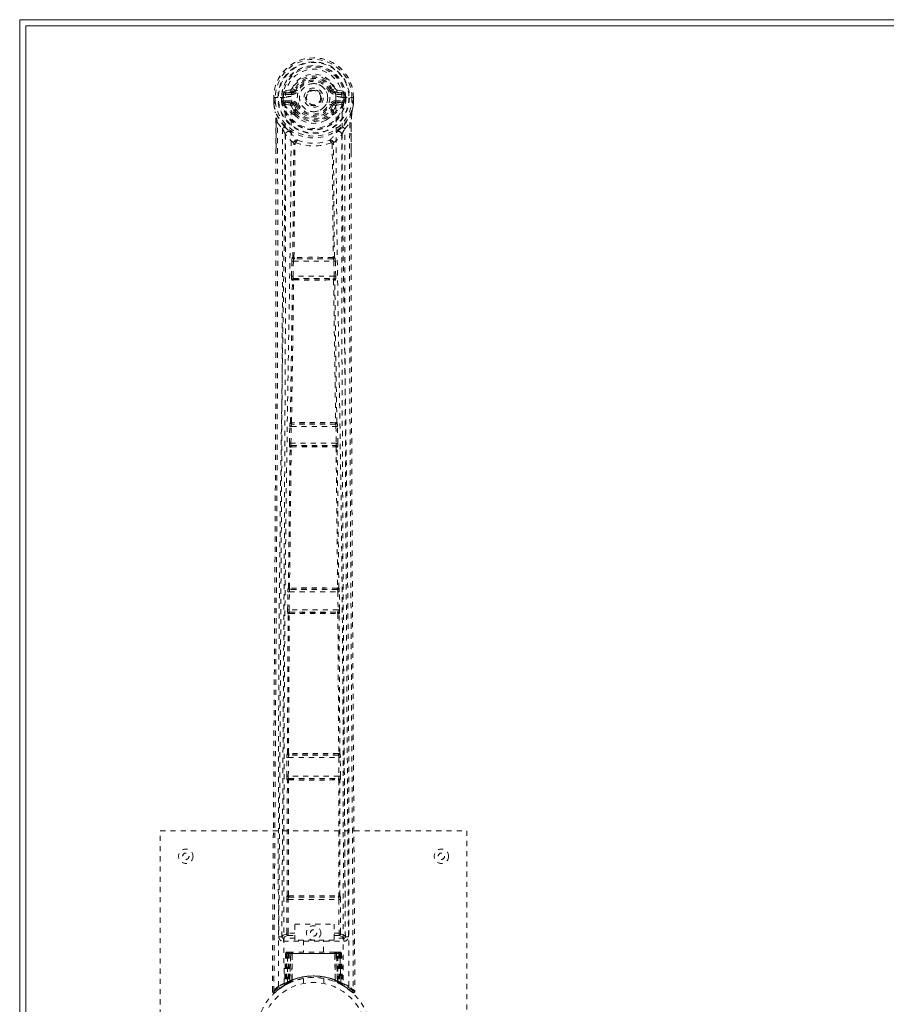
# Model space of a CAD drawing. Header units: inches. Extents: x 21.8 to 105.3, y 46.7 to 76.4.
# Tile 2 of 6: x 21.8 to 38.7, y 57.2 to 76.4. Entities that reach past the tile are written whole.
import ezdxf

# ---------------------------------------------------------------- set-up
doc = ezdxf.new("R2010")
doc.units = ezdxf.units.IN
doc.header["$MEASUREMENT"] = 0
doc.linetypes.add('SLD-Dashed', pattern=[0.075, 0.05, -0.025])
doc.linetypes.add('SLD-Solid', pattern=[0])

msp = doc.modelspace()

# ---------------------------------------------------------------- linework, layer by layer
at = {"color": 7, "linetype": 'SLD-Solid', "lineweight": 15}
for p, q in [((21.771, 46.697), (21.771, 76.447)), ((21.771, 76.447), (105.271, 76.447)), ((21.889, 76.329), (21.889, 46.816)), ((105.153, 76.329), (21.889, 76.329)), ((21.889, 46.816), (21.889, 76.329)), ((21.889, 76.329), (105.153, 76.329))]:
    msp.add_line(p, q, dxfattribs=at)
at = {"color": 7, "linetype": 'SLD-Dashed', "lineweight": 0}
for p, q in [((27.064, 75.072), (26.945, 75.049)), ((26.976, 75.013), (27.092, 75.033)), ((26.976, 75.013), (26.976, 74.983)), ((27.092, 75.013), (26.976, 75.013)), ((27.092, 74.983), (26.976, 74.983)), ((27.092, 75.033), (27.092, 75.013)), ((27.092, 74.983), (27.092, 75.013)), ((27.152, 75.076), (27.174, 75.067)), ((27.868, 75.067), (27.89, 75.076)), ((27.944, 75.099), (27.89, 75.076)), ((27.89, 75.076), (27.893, 75.07)), ((27.95, 75.033), (28.066, 75.013)), ((27.95, 75.033), (27.95, 75.013)), ((28.066, 75.013), (27.95, 75.013)), ((27.95, 74.983), (27.95, 75.013)), ((28.066, 74.983), (27.95, 74.983)), ((28.096, 75.049), (27.978, 75.072)), ((28.066, 74.983), (28.066, 75.013)), ((26.741, 74.926), (26.742, 74.848)), ((26.745, 74.926), (26.741, 74.926)), ((26.742, 74.926), (26.743, 74.847)), ((26.742, 74.848), (26.742, 74.848)), ((26.743, 74.801), (26.743, 74.797)), ((26.798, 74.926), (26.745, 74.926)), ((26.771, 74.926), (26.772, 74.849)), ((26.821, 74.926), (26.798, 74.926)), ((26.967, 74.926), (26.821, 74.926)), ((26.893, 74.853), (26.892, 74.926)), ((26.923, 74.854), (26.893, 74.852)), ((26.893, 74.852), (26.893, 74.853)), ((26.928, 74.926), (26.922, 74.926)), ((26.922, 74.926), (26.923, 74.855)), ((26.923, 74.853), (26.928, 74.834)), ((26.928, 74.849), (26.928, 74.926)), ((26.928, 74.834), (26.928, 74.849)), ((26.934, 74.812), (26.937, 74.808)), ((26.937, 74.808), (26.947, 74.798)), ((27.063, 74.776), (26.947, 74.798)), ((26.963, 74.86), (26.963, 74.83)), ((26.963, 74.86), (27.092, 74.86)), ((27.092, 74.806), (26.963, 74.83)), ((26.963, 74.83), (27.092, 74.83)), ((26.967, 74.926), (26.967, 74.926)), ((27.092, 74.86), (27.092, 74.83)), ((27.092, 74.806), (27.092, 74.83)), ((27.147, 74.765), (27.135, 74.784)), ((27.95, 74.86), (27.95, 74.83)), ((27.95, 74.86), (28.079, 74.86)), ((28.079, 74.83), (27.95, 74.806)), ((27.95, 74.806), (27.95, 74.83)), ((27.95, 74.83), (28.079, 74.83)), ((27.979, 74.776), (28.095, 74.798)), ((28.075, 74.926), (28.075, 74.926)), ((28.075, 74.926), (28.243, 74.926)), ((28.079, 74.83), (28.079, 74.86)), ((28.105, 74.808), (28.095, 74.798)), ((28.095, 74.797), (28.095, 74.798)), ((28.095, 74.798), (28.095, 74.797)), ((28.105, 74.808), (28.108, 74.812)), ((28.105, 74.808), (28.105, 74.808)), ((28.119, 74.853), (28.113, 74.834)), ((28.113, 74.834), (28.114, 74.849)), ((28.114, 74.926), (28.12, 74.926)), ((28.114, 74.849), (28.114, 74.926)), ((28.114, 74.926), (28.114, 74.926)), ((28.119, 74.853), (28.115, 74.827)), ((28.119, 74.855), (28.12, 74.926)), ((28.149, 74.852), (28.119, 74.854)), ((28.149, 74.926), (28.149, 74.853)), ((28.149, 74.853), (28.149, 74.852)), ((28.243, 74.926), (28.297, 74.926)), ((28.27, 74.849), (28.271, 74.926)), ((28.301, 74.926), (28.297, 74.926)), ((28.298, 74.847), (28.299, 74.926)), ((28.299, 74.801), (28.299, 74.797)), ((28.301, 74.926), (28.3, 74.848)), ((28.3, 74.848), (28.3, 74.848)), ((26.774, 74.624), (26.771, 74.642)), ((27.135, 74.623), (27.134, 74.661)), ((27.151, 74.579), (27.139, 74.599)), ((27.174, 74.776), (27.147, 74.765)), ((27.147, 74.765), (27.188, 74.678)), ((27.158, 74.664), (27.158, 74.626)), ((27.854, 74.678), (27.895, 74.765)), ((27.895, 74.765), (27.868, 74.776)), ((27.884, 74.626), (27.884, 74.664)), ((27.903, 74.599), (27.891, 74.579)), ((27.907, 74.661), (27.952, 74.754)), ((27.907, 74.623), (27.907, 74.661)), ((26.785, 73.821), (26.785, 74.428)), ((26.814, 74.427), (26.911, 74.312)), ((28.131, 74.312), (28.227, 74.427)), ((28.257, 74.428), (28.257, 73.854)), ((27.114, 71.797), (27.133, 74.017)), ((27.129, 74.034), (27.129, 74.034)), ((27.137, 71.799), (27.157, 74.019)), ((27.157, 74.02), (27.157, 74.019)), ((27.885, 74.019), (27.885, 74.02)), ((27.885, 74.019), (27.905, 71.799)), ((27.928, 71.797), (27.908, 74.017)), ((27.912, 74.034), (27.912, 74.034)), ((27.088, 71.426), (27.096, 71.721)), ((27.096, 71.721), (27.098, 71.749)), ((27.109, 71.796), (27.114, 71.797)), ((27.118, 71.425), (27.126, 71.72)), ((27.126, 71.72), (27.916, 71.72)), ((27.139, 71.765), (27.143, 71.766)), ((27.903, 71.765), (27.139, 71.765)), ((27.899, 71.794), (27.899, 71.794)), ((27.899, 71.766), (27.903, 71.765)), ((27.916, 71.72), (27.924, 71.425)), ((27.932, 71.796), (27.928, 71.797)), ((27.946, 71.721), (27.944, 71.749)), ((27.954, 71.426), (27.946, 71.721)), ((27.107, 71.347), (27.097, 71.351)), ((27.924, 71.425), (27.118, 71.425)), ((27.137, 71.376), (27.126, 71.38)), ((27.126, 71.38), (27.916, 71.38)), ((27.916, 71.38), (27.905, 71.376)), ((27.906, 71.354), (27.906, 71.354)), ((27.934, 71.347), (27.945, 71.351)), ((27.047, 68.159), (27.054, 68.487)), ((27.064, 68.562), (27.066, 68.563)), ((27.077, 68.159), (27.084, 68.486)), ((27.084, 68.486), (27.958, 68.486)), ((27.094, 68.531), (27.096, 68.532)), ((27.948, 68.531), (27.094, 68.531)), ((27.946, 68.532), (27.948, 68.531)), ((27.958, 68.486), (27.965, 68.159)), ((27.978, 68.562), (27.975, 68.563)), ((27.995, 68.159), (27.988, 68.487)), ((27.028, 65.325), (27.06, 68.082)), ((27.05, 65.326), (27.082, 68.083)), ((27.06, 68.082), (27.053, 68.085)), ((27.965, 68.159), (27.077, 68.159)), ((27.089, 68.111), (27.083, 68.114)), ((27.083, 68.114), (27.959, 68.114)), ((27.959, 68.114), (27.952, 68.111)), ((27.96, 68.083), (27.992, 65.326)), ((27.982, 68.082), (27.989, 68.085)), ((28.014, 65.325), (27.982, 68.082)), ((27.013, 64.897), (27.018, 65.249)), ((27.026, 65.324), (27.028, 65.325)), ((27.043, 64.896), (27.048, 65.249)), ((27.048, 65.249), (27.994, 65.249)), ((27.056, 65.294), (27.057, 65.294)), ((27.986, 65.294), (27.056, 65.294)), ((27.062, 65.295), (27.062, 65.295)), ((27.98, 65.295), (27.98, 65.295)), ((27.984, 65.294), (27.986, 65.294)), ((27.994, 65.249), (27.999, 64.896)), ((28.016, 65.324), (28.014, 65.325)), ((28.029, 64.897), (28.024, 65.249)), ((27.008, 62.084), (27.023, 64.819)), ((27.023, 64.819), (27.019, 64.822)), ((27.03, 62.085), (27.045, 64.821)), ((27.999, 64.896), (27.043, 64.896)), ((27.053, 64.849), (27.048, 64.851)), ((27.048, 64.851), (27.993, 64.851)), ((27.057, 64.849), (27.057, 64.849)), ((27.985, 64.849), (27.985, 64.849)), ((27.993, 64.851), (27.989, 64.849)), ((27.996, 64.821), (28.012, 62.085)), ((28.019, 64.819), (28.023, 64.822)), ((28.034, 62.084), (28.019, 64.819)), ((27.007, 62.083), (27.008, 62.084)), ((28.035, 62.083), (28.034, 62.084)), ((26.996, 61.637), (26.999, 62.008)), ((27.026, 61.637), (27.029, 62.008)), ((27.029, 62.008), (28.013, 62.008)), ((27.037, 62.053), (27.038, 62.053)), ((28.005, 62.053), (27.037, 62.053)), ((27.042, 62.054), (27.043, 62.054)), ((27.999, 62.054), (28, 62.054)), ((28.004, 62.053), (28.005, 62.053)), ((28.013, 62.008), (28.016, 61.637)), ((28.046, 61.637), (28.043, 62.008)), ((27.007, 61.561), (27.003, 61.562)), ((27.005, 59.304), (27.007, 61.561)), ((28.016, 61.637), (27.026, 61.637)), ((27.027, 59.305), (27.029, 61.562)), ((27.037, 61.59), (27.033, 61.592)), ((27.033, 61.592), (28.009, 61.592)), ((27.041, 61.59), (27.041, 61.59)), ((28.001, 61.59), (28.001, 61.59)), ((28.009, 61.592), (28.005, 61.59)), ((28.013, 61.562), (28.015, 59.305)), ((28.035, 61.561), (28.039, 61.562)), ((28.037, 59.304), (28.035, 61.561)), ((24.521, 60.572), (30.521, 60.572)), ((24.521, 52.572), (24.521, 60.572)), ((30.521, 60.572), (30.521, 52.572)), ((26.994, 58.569), (26.996, 59.229)), ((27.004, 59.304), (27.005, 59.304)), ((27.024, 58.569), (27.026, 59.229)), ((27.026, 59.229), (28.016, 59.229)), ((27.034, 59.274), (27.034, 59.274)), ((27.034, 59.274), (28.008, 59.274)), ((28.007, 59.274), (28.008, 59.274)), ((28.016, 59.229), (28.018, 58.569)), ((28.037, 59.304), (28.037, 59.304)), ((28.047, 58.569), (28.046, 59.229)), ((27.153, 58.744), (27.922, 58.744)), ((27.153, 58.43), (27.153, 58.744)), ((27.922, 58.744), (27.922, 58.43)), ((26.84, 58.497), (26.9, 58.497)), ((26.9, 58.497), (26.902, 58.486)), ((26.901, 58.501), (26.901, 58.499)), ((26.901, 58.496), (26.903, 58.486)), ((26.93, 58.467), (26.93, 58.407)), ((27.153, 58.467), (26.93, 58.467)), ((26.93, 58.407), (28.112, 58.407)), ((27.023, 58.524), (27.153, 58.524)), ((27.153, 58.569), (27.024, 58.569)), ((27.922, 58.43), (27.153, 58.43)), ((27.326, 58.43), (27.326, 58.197)), ((27.716, 58.197), (27.716, 58.43)), ((27.922, 58.569), (28.018, 58.569)), ((27.922, 58.524), (28.019, 58.524)), ((28.112, 58.467), (27.922, 58.467)), ((28.112, 58.407), (28.112, 58.467)), ((28.139, 58.486), (28.142, 58.497)), ((28.139, 58.486), (28.141, 58.496)), ((28.141, 58.499), (28.141, 58.501)), ((28.142, 58.497), (28.202, 58.497)), ((26.974, 58.169), (26.953, 57.563)), ((26.988, 58.169), (26.967, 57.571)), ((26.988, 58.169), (26.974, 58.169)), ((26.974, 58.169), (27.013, 58.169)), ((27.006, 58.169), (26.985, 57.581)), ((27.006, 58.172), (26.986, 57.578)), ((27.073, 58.169), (27.006, 58.169)), ((27.012, 57.611), (27.013, 58.169)), ((27.013, 58.169), (28.029, 58.169)), ((27.027, 58.197), (27.017, 58.197)), ((27.027, 58.169), (27.026, 57.618)), ((28.015, 58.169), (27.027, 58.169)), ((27.09, 58.197), (27.036, 58.197)), ((27.045, 58.169), (27.045, 57.626)), ((27.045, 58.169), (27.997, 58.169)), ((27.054, 57.617), (27.073, 58.169)), ((27.074, 58.169), (27.055, 57.617)), ((27.073, 58.169), (27.074, 58.169)), ((27.096, 57.644), (27.101, 58.169)), ((27.104, 58.169), (27.1, 57.647)), ((27.104, 58.169), (27.101, 58.169)), ((27.111, 58.197), (27.104, 58.197)), ((27.937, 58.169), (27.104, 58.169)), ((27.93, 58.197), (27.112, 58.197)), ((27.938, 58.197), (27.931, 58.197)), ((27.942, 57.647), (27.937, 58.169)), ((27.94, 58.169), (27.937, 58.169)), ((27.94, 58.169), (27.946, 57.644)), ((28.006, 58.197), (27.952, 58.197)), ((27.987, 57.617), (27.968, 58.169)), ((27.968, 58.169), (27.969, 58.169)), ((27.969, 58.169), (27.988, 57.617)), ((28.036, 58.169), (27.969, 58.169)), ((27.996, 58.197), (28.003, 58.197)), ((27.997, 57.626), (27.997, 58.169)), ((28.024, 58.197), (28.015, 58.197)), ((28.015, 58.169), (28.016, 57.618)), ((28.015, 58.169), (28.054, 58.169)), ((28.029, 58.169), (28.029, 57.611)), ((28.056, 57.578), (28.035, 58.172)), ((28.036, 58.169), (28.056, 57.581)), ((28.054, 58.169), (28.075, 57.571)), ((28.068, 58.169), (28.054, 58.169)), ((28.068, 58.169), (28.089, 57.563)), ((27.096, 57.644), (27.1, 57.647)), ((27.321, 57.68), (27.321, 57.583)), ((27.721, 57.583), (27.721, 57.68)), ((27.942, 57.647), (27.946, 57.644)), ((26.868, 57.491), (26.764, 57.408)), ((26.853, 57.481), (26.872, 57.496)), ((26.977, 57.559), (26.874, 57.496)), ((26.938, 57.538), (26.952, 57.546)), ((26.953, 57.563), (26.967, 57.571)), ((26.97, 57.556), (27.037, 57.591)), ((26.985, 57.581), (27.054, 57.617)), ((27.025, 57.585), (27.012, 57.611)), ((27.037, 57.591), (27.038, 57.591)), ((27.04, 57.592), (27.038, 57.592)), ((27.057, 57.6), (27.045, 57.626)), ((27.055, 57.617), (27.054, 57.617)), ((27.086, 57.611), (27.055, 57.597)), ((27.938, 57.62), (27.944, 57.618)), ((27.997, 57.626), (27.985, 57.6)), ((27.988, 57.617), (27.987, 57.617)), ((27.988, 57.617), (28.056, 57.581)), ((28.002, 57.592), (28.003, 57.592)), ((28.004, 57.591), (28.005, 57.591)), ((28.005, 57.591), (28.072, 57.556)), ((28.014, 57.586), (28.017, 57.585)), ((28.075, 57.571), (28.089, 57.563)), ((28.084, 57.55), (28.098, 57.542)), ((28.09, 57.546), (28.103, 57.538)), ((26.714, 57.431), (26.744, 57.43))]:
    msp.add_line(p, q, dxfattribs=at)
at = {"color": 7, "linetype": 'SLD-Dashed', "lineweight": 0, "flags": 128}
for points in [[(27.958, 74.943), (27.951, 75.023), (27.927, 75.1), (27.886, 75.17), (27.83, 75.232), (27.763, 75.281), (27.687, 75.318), (27.606, 75.34), (27.521, 75.347), (27.436, 75.34), (27.354, 75.318), (27.278, 75.281), (27.211, 75.232), (27.156, 75.17), (27.115, 75.1), (27.091, 75.023), (27.084, 74.943)], [(26.976, 74.983), (26.952, 74.987), (26.933, 75)], [(27.202, 75.055), (27.197, 75.058), (27.191, 75.06), (27.187, 75.062), (27.183, 75.064), (27.179, 75.065), (27.177, 75.066), (27.175, 75.067), (27.174, 75.067)], [(27.84, 75.055), (27.845, 75.058), (27.85, 75.06), (27.855, 75.062), (27.859, 75.064), (27.863, 75.065), (27.865, 75.066), (27.867, 75.067), (27.868, 75.067)], [(28.109, 75), (28.089, 74.987), (28.066, 74.983)], [(26.741, 74.926), (26.741, 74.926), (26.742, 74.926), (26.744, 74.926), (26.748, 74.926), (26.753, 74.926), (26.758, 74.926), (26.764, 74.926), (26.771, 74.926)], [(26.772, 74.849), (26.765, 74.848), (26.759, 74.848), (26.753, 74.848), (26.749, 74.848), (26.745, 74.848), (26.743, 74.848), (26.742, 74.848), (26.742, 74.848)], [(26.772, 74.848), (26.77, 74.844), (26.762, 74.832), (26.76, 74.828), (26.759, 74.823), (26.758, 74.818), (26.758, 74.817), (26.756, 74.815), (26.753, 74.814), (26.749, 74.813), (26.748, 74.812), (26.747, 74.811), (26.746, 74.806), (26.745, 74.798), (26.745, 74.796), (26.744, 74.796), (26.744, 74.796), (26.743, 74.797)], [(26.743, 74.801), (26.756, 74.713), (26.771, 74.642)], [(26.743, 74.797), (26.756, 74.705), (26.772, 74.631)], [(26.833, 57.525), (26.83, 59.967), (26.834, 62.409), (26.848, 64.849), (26.874, 67.288), (26.902, 69.201), (26.932, 71.113), (26.957, 73.021), (26.967, 74.926)], [(26.923, 74.853), (26.923, 74.854), (26.923, 74.854)], [(26.928, 74.849), (26.945, 74.858), (26.963, 74.86)], [(26.942, 57.58), (26.939, 60.018), (26.944, 62.454), (26.959, 64.889), (26.987, 67.321), (27.017, 69.231), (27.049, 71.138), (27.075, 73.042), (27.084, 74.943)], [(27.202, 74.788), (27.197, 74.785), (27.191, 74.783), (27.187, 74.781), (27.183, 74.779), (27.179, 74.778), (27.177, 74.777), (27.175, 74.776), (27.174, 74.776)], [(27.84, 74.788), (27.845, 74.785), (27.85, 74.783), (27.855, 74.781), (27.859, 74.779), (27.863, 74.778), (27.865, 74.777), (27.867, 74.776), (27.868, 74.776)], [(27.958, 74.943), (27.967, 73.008), (27.994, 71.068), (28.027, 69.127), (28.057, 67.182), (28.079, 65.236), (28.097, 62.686), (28.103, 60.134), (28.1, 57.58)], [(28.209, 57.525), (28.211, 59.967), (28.207, 62.409), (28.193, 64.849), (28.168, 67.288), (28.14, 69.201), (28.11, 71.113), (28.085, 73.021), (28.075, 74.926)], [(28.079, 74.86), (28.097, 74.858), (28.114, 74.849)], [(28.119, 74.854), (28.119, 74.854), (28.119, 74.853)], [(28.269, 74.631), (28.285, 74.705), (28.299, 74.797)], [(28.27, 74.849), (28.277, 74.848), (28.283, 74.848), (28.288, 74.848), (28.293, 74.848), (28.297, 74.848), (28.299, 74.848), (28.3, 74.848), (28.3, 74.848)], [(28.299, 74.797), (28.298, 74.795), (28.297, 74.795), (28.297, 74.796), (28.296, 74.797), (28.296, 74.806), (28.295, 74.81), (28.294, 74.811), (28.292, 74.812), (28.289, 74.813), (28.287, 74.814), (28.286, 74.815), (28.285, 74.817), (28.283, 74.824), (28.282, 74.828), (28.28, 74.832), (28.274, 74.84), (28.272, 74.844), (28.27, 74.848)], [(28.271, 74.926), (28.277, 74.926), (28.283, 74.926), (28.289, 74.926), (28.294, 74.926), (28.297, 74.926), (28.3, 74.926), (28.301, 74.926), (28.301, 74.926)], [(28.299, 74.801), (28.286, 74.713), (28.271, 74.642)], [(26.771, 74.642), (26.771, 74.636), (26.772, 74.631)], [(26.953, 74.353), (26.853, 74.476), (26.772, 74.631)], [(27.09, 74.754), (27.077, 74.771), (27.063, 74.776)], [(27.134, 74.661), (27.112, 74.703), (27.09, 74.754)], [(27.139, 74.599), (27.139, 74.599), (27.135, 74.623)], [(27.907, 74.623), (27.903, 74.599), (27.903, 74.599)], [(27.952, 74.754), (27.965, 74.771), (27.979, 74.776)], [(28.269, 74.631), (28.189, 74.476), (28.089, 74.353)], [(28.266, 74.598), (28.261, 74.544), (28.257, 74.428)], [(28.271, 74.642), (28.268, 74.622), (28.266, 74.598)], [(28.269, 74.631), (28.271, 74.636), (28.271, 74.642)], [(26.744, 57.43), (26.75, 58.366), (26.755, 59.338), (26.762, 60.346), (26.766, 61.115), (26.767, 61.217), (26.768, 61.32), (26.768, 61.422), (26.769, 61.526), (26.77, 61.629), (26.77, 61.753), (26.773, 62.12), (26.775, 62.455), (26.777, 62.759), (26.778, 63.03), (26.781, 63.538), (26.784, 63.982), (26.788, 64.64), (26.792, 65.239), (26.795, 65.781), (26.798, 66.389), (26.802, 67.009), (26.808, 68.207), (26.813, 69.483), (26.817, 70.715), (26.818, 71.956), (26.818, 73.206), (26.814, 74.427)], [(26.785, 74.428), (26.785, 74.428), (26.786, 74.428), (26.788, 74.428), (26.792, 74.428), (26.796, 74.427), (26.801, 74.427), (26.808, 74.427), (26.814, 74.427)], [(26.786, 74.428), (26.787, 74.15), (26.788, 73.91), (26.788, 73.82)], [(27.151, 74.579), (27.229, 74.513), (27.282, 74.484)], [(27.76, 74.484), (27.813, 74.513), (27.891, 74.579)], [(28.227, 74.427), (28.224, 73.092), (28.224, 71.738), (28.226, 70.359), (28.231, 69.034), (28.237, 67.667), (28.244, 66.302), (28.252, 65.001), (28.259, 63.847), (28.263, 63.042), (28.272, 61.716), (28.279, 60.574), (28.285, 59.484), (28.292, 58.436), (28.298, 57.43)], [(28.257, 74.428), (28.257, 74.428), (28.256, 74.428), (28.254, 74.428), (28.25, 74.428), (28.246, 74.427), (28.241, 74.427), (28.234, 74.427), (28.227, 74.427)], [(28.253, 73.854), (28.254, 74.097), (28.255, 74.428)], [(26.911, 74.312), (26.912, 73.554), (26.912, 72.76), (26.912, 71.93), (26.91, 71.063), (26.907, 70.212), (26.905, 69.495), (26.902, 68.809), (26.898, 68.074), (26.894, 67.288), (26.893, 67.046), (26.891, 66.801), (26.89, 66.551), (26.888, 66.333), (26.887, 66.156), (26.886, 65.971), (26.885, 65.777), (26.884, 65.574), (26.881, 65.165), (26.879, 64.724), (26.876, 64.252), (26.875, 64.16), (26.875, 64.137), (26.875, 64.12), (26.875, 64.097), (26.875, 64.067), (26.874, 64.032), (26.874, 63.99), (26.873, 63.844), (26.872, 63.65), (26.871, 63.45), (26.869, 63.215), (26.868, 62.947), (26.867, 62.833), (26.866, 62.713), (26.865, 62.588), (26.865, 62.458), (26.864, 62.375), (26.864, 62.295), (26.858, 61.46), (26.853, 60.655), (26.849, 59.893), (26.844, 59.174), (26.84, 58.497)], [(27.048, 74.265), (27.058, 74.256), (27.063, 74.25)], [(27.993, 74.265), (27.984, 74.256), (27.979, 74.25)], [(28.202, 58.497), (28.198, 59.109), (28.194, 59.755), (28.19, 60.437), (28.185, 61.155), (28.181, 61.897), (28.18, 61.996), (28.179, 62.097), (28.179, 62.198), (28.178, 62.299), (28.178, 62.401), (28.177, 62.529), (28.174, 62.915), (28.172, 63.257), (28.17, 63.558), (28.169, 63.816), (28.168, 63.958), (28.167, 64.083), (28.166, 64.191), (28.166, 64.282), (28.165, 64.356), (28.165, 64.412), (28.164, 64.543), (28.163, 64.718), (28.16, 65.24), (28.157, 65.721), (28.156, 65.951), (28.154, 66.171), (28.153, 66.38), (28.152, 66.64), (28.15, 66.902), (28.149, 67.158), (28.147, 67.407), (28.141, 68.526), (28.136, 69.716), (28.132, 70.856), (28.13, 72.011), (28.129, 73.174), (28.131, 74.312)], [(26.97, 74.201), (26.968, 70.275), (26.949, 66.35), (26.924, 62.423), (26.9, 58.497)], [(27.129, 74.034), (27.045, 74.113), (26.97, 74.201)], [(27.177, 74.04), (27.172, 74.05), (27.166, 74.057), (27.158, 74.062), (27.15, 74.062), (27.142, 74.06), (27.136, 74.054), (27.131, 74.045), (27.129, 74.034)], [(27.912, 74.034), (27.91, 74.045), (27.906, 74.054), (27.899, 74.06), (27.892, 74.062), (27.884, 74.062), (27.876, 74.057), (27.869, 74.05), (27.865, 74.04)], [(27.912, 74.034), (27.997, 74.113), (28.071, 74.201)], [(28.142, 58.497), (28.117, 62.423), (28.093, 66.35), (28.074, 70.275), (28.071, 74.201)], [(26.714, 57.431), (26.74, 61.68), (26.766, 65.93), (26.785, 70.179), (26.785, 73.821)], [(28.257, 73.854), (28.257, 70.179), (28.276, 65.93), (28.302, 61.68), (28.328, 57.431)], [(27.096, 71.721), (27.099, 71.72), (27.106, 71.72), (27.116, 71.72), (27.126, 71.72)], [(27.137, 71.799), (27.13, 71.796), (27.126, 71.791), (27.124, 71.785), (27.124, 71.779), (27.126, 71.774), (27.13, 71.77), (27.136, 71.767), (27.143, 71.766)], [(27.137, 71.799), (27.139, 71.796), (27.141, 71.794), (27.142, 71.794), (27.143, 71.794)], [(27.899, 71.766), (27.906, 71.767), (27.912, 71.77), (27.916, 71.774), (27.918, 71.779), (27.918, 71.785), (27.916, 71.791), (27.911, 71.796), (27.905, 71.799)], [(27.899, 71.794), (27.9, 71.794), (27.901, 71.794), (27.903, 71.796), (27.905, 71.799)], [(27.916, 71.72), (27.926, 71.72), (27.936, 71.72), (27.942, 71.72), (27.946, 71.721)], [(27.066, 68.563), (27.087, 69.956), (27.107, 71.347)], [(27.088, 71.426), (27.089, 71.426), (27.091, 71.426), (27.094, 71.426), (27.098, 71.426), (27.102, 71.426), (27.107, 71.425), (27.112, 71.425), (27.118, 71.425)], [(27.089, 68.565), (27.11, 69.958), (27.131, 71.35)], [(27.137, 71.376), (27.131, 71.376), (27.126, 71.373), (27.122, 71.37), (27.12, 71.366), (27.12, 71.361), (27.122, 71.357), (27.125, 71.353), (27.131, 71.35)], [(27.136, 71.354), (27.135, 71.354), (27.134, 71.353), (27.133, 71.352), (27.131, 71.35)], [(27.911, 71.35), (27.916, 71.353), (27.92, 71.357), (27.922, 71.361), (27.922, 71.366), (27.92, 71.37), (27.916, 71.373), (27.911, 71.376), (27.905, 71.376)], [(27.911, 71.35), (27.932, 69.958), (27.953, 68.565)], [(27.924, 71.425), (27.929, 71.425), (27.934, 71.425), (27.939, 71.426), (27.944, 71.426), (27.947, 71.426), (27.95, 71.426), (27.952, 71.426), (27.954, 71.426)], [(27.975, 68.563), (27.955, 69.956), (27.934, 71.347)], [(27.054, 68.487), (27.057, 68.487), (27.064, 68.487), (27.074, 68.486), (27.084, 68.486)], [(27.055, 68.506), (27.055, 68.501), (27.057, 68.487)], [(27.089, 68.565), (27.083, 68.561), (27.079, 68.556), (27.076, 68.551), (27.076, 68.545), (27.079, 68.54), (27.083, 68.536), (27.089, 68.533), (27.096, 68.532)], [(27.946, 68.532), (27.953, 68.533), (27.959, 68.536), (27.963, 68.54), (27.966, 68.545), (27.965, 68.551), (27.963, 68.556), (27.959, 68.561), (27.953, 68.565)], [(27.947, 68.56), (27.948, 68.56), (27.949, 68.56), (27.951, 68.561), (27.953, 68.565)], [(27.958, 68.486), (27.968, 68.486), (27.978, 68.487), (27.985, 68.487), (27.988, 68.487)], [(27.985, 68.487), (27.987, 68.501), (27.987, 68.506)], [(27.047, 68.159), (27.048, 68.159), (27.05, 68.159), (27.053, 68.159), (27.057, 68.159), (27.061, 68.159), (27.066, 68.159), (27.071, 68.159), (27.077, 68.159)], [(27.089, 68.111), (27.083, 68.11), (27.077, 68.108), (27.073, 68.104), (27.071, 68.1), (27.071, 68.095), (27.073, 68.091), (27.077, 68.086), (27.082, 68.083)], [(27.087, 68.088), (27.086, 68.088), (27.086, 68.087), (27.084, 68.086), (27.082, 68.083)], [(27.96, 68.083), (27.965, 68.086), (27.969, 68.091), (27.971, 68.095), (27.971, 68.1), (27.968, 68.104), (27.964, 68.108), (27.959, 68.11), (27.952, 68.111)], [(27.965, 68.159), (27.97, 68.159), (27.976, 68.159), (27.981, 68.159), (27.985, 68.159), (27.989, 68.159), (27.992, 68.159), (27.994, 68.159), (27.995, 68.159)], [(27.018, 65.249), (27.021, 65.249), (27.028, 65.249), (27.037, 65.249), (27.048, 65.249)], [(27.019, 65.268), (27.019, 65.263), (27.02, 65.249)], [(27.05, 65.326), (27.044, 65.323), (27.04, 65.318), (27.037, 65.313), (27.038, 65.307), (27.04, 65.302), (27.044, 65.298), (27.051, 65.295), (27.057, 65.294)], [(27.05, 65.326), (27.052, 65.323), (27.054, 65.322), (27.055, 65.321), (27.056, 65.321)], [(27.984, 65.294), (27.991, 65.295), (27.997, 65.298), (28.002, 65.302), (28.004, 65.307), (28.004, 65.313), (28.002, 65.318), (27.998, 65.323), (27.992, 65.326)], [(27.986, 65.321), (27.987, 65.321), (27.988, 65.322), (27.99, 65.323), (27.992, 65.326)], [(27.994, 65.249), (28.005, 65.249), (28.014, 65.249), (28.021, 65.249), (28.024, 65.249)], [(28.022, 65.249), (28.023, 65.263), (28.023, 65.268)], [(27.013, 64.897), (27.014, 64.897), (27.016, 64.897), (27.019, 64.897), (27.022, 64.896), (27.027, 64.896), (27.032, 64.896), (27.037, 64.896), (27.043, 64.896)], [(27.053, 64.849), (27.047, 64.848), (27.041, 64.846), (27.037, 64.842), (27.034, 64.838), (27.034, 64.833), (27.036, 64.828), (27.04, 64.824), (27.045, 64.821)], [(27.051, 64.825), (27.05, 64.825), (27.049, 64.825), (27.047, 64.824), (27.045, 64.821)], [(27.997, 64.821), (28.002, 64.824), (28.006, 64.828), (28.008, 64.833), (28.007, 64.838), (28.005, 64.842), (28.001, 64.846), (27.995, 64.848), (27.989, 64.849)], [(27.997, 64.821), (27.994, 64.824), (27.993, 64.825), (27.992, 64.825), (27.991, 64.825)], [(27.999, 64.896), (28.005, 64.896), (28.01, 64.896), (28.015, 64.896), (28.019, 64.896), (28.023, 64.897), (28.026, 64.897), (28.028, 64.897), (28.029, 64.897)], [(28.138, 59.067), (28.135, 59.51), (28.132, 60.081), (28.129, 60.613), (28.126, 61.105), (28.123, 61.551), (28.12, 61.959), (28.118, 62.329), (28.116, 62.661), (28.113, 63.116), (28.111, 63.413)], [(27.03, 62.085), (27.024, 62.081), (27.02, 62.077), (27.018, 62.071), (27.018, 62.066), (27.021, 62.061), (27.025, 62.057), (27.031, 62.054), (27.038, 62.053)], [(27.03, 62.085), (27.032, 62.081), (27.034, 62.08), (27.035, 62.08), (27.036, 62.08)], [(28.004, 62.053), (28.011, 62.054), (28.017, 62.057), (28.021, 62.061), (28.023, 62.066), (28.024, 62.071), (28.022, 62.077), (28.018, 62.081), (28.012, 62.085)], [(28.006, 62.08), (28.007, 62.08), (28.008, 62.08), (28.01, 62.081), (28.012, 62.085)], [(26.999, 62.024), (26.999, 62.02), (27.001, 62.008)], [(26.999, 62.008), (27.002, 62.008), (27.008, 62.008), (27.018, 62.008), (27.029, 62.008)], [(28.013, 62.008), (28.024, 62.008), (28.033, 62.008), (28.04, 62.008), (28.043, 62.008)], [(28.041, 62.008), (28.042, 62.02), (28.043, 62.024)], [(26.996, 61.637), (26.997, 61.637), (26.999, 61.637), (27.002, 61.637), (27.006, 61.637), (27.01, 61.637), (27.015, 61.637), (27.02, 61.637), (27.026, 61.637)], [(27.037, 61.59), (27.03, 61.59), (27.025, 61.587), (27.02, 61.584), (27.018, 61.579), (27.018, 61.574), (27.019, 61.569), (27.023, 61.565), (27.029, 61.562)], [(27.034, 61.566), (27.033, 61.566), (27.032, 61.566), (27.031, 61.565), (27.029, 61.562)], [(28.013, 61.562), (28.019, 61.565), (28.022, 61.569), (28.024, 61.574), (28.024, 61.579), (28.022, 61.584), (28.017, 61.587), (28.012, 61.59), (28.005, 61.59)], [(28.013, 61.562), (28.011, 61.565), (28.01, 61.566), (28.009, 61.566), (28.008, 61.566)], [(28.016, 61.637), (28.021, 61.637), (28.027, 61.637), (28.032, 61.637), (28.036, 61.637), (28.04, 61.637), (28.043, 61.637), (28.045, 61.637), (28.046, 61.637)], [(26.996, 59.229), (26.997, 59.229), (26.999, 59.229), (27.002, 59.229), (27.006, 59.229), (27.01, 59.229), (27.015, 59.229), (27.02, 59.229), (27.026, 59.229)], [(27.027, 59.305), (27.021, 59.301), (27.017, 59.297), (27.015, 59.291), (27.015, 59.286), (27.018, 59.281), (27.022, 59.277), (27.028, 59.275), (27.034, 59.274)], [(27.027, 59.305), (27.029, 59.301), (27.031, 59.3), (27.032, 59.3), (27.033, 59.3)], [(27.033, 59.3), (27.274, 59.3), (27.521, 59.3), (27.767, 59.3), (28.009, 59.3)], [(27.039, 59.274), (27.156, 59.274), (27.275, 59.274), (27.395, 59.274), (27.514, 59.274), (27.625, 59.274), (27.734, 59.274), (27.84, 59.274), (27.922, 59.274), (28.003, 59.274)], [(28.007, 59.274), (28.014, 59.275), (28.02, 59.277), (28.024, 59.281), (28.027, 59.286), (28.027, 59.291), (28.025, 59.297), (28.021, 59.301), (28.015, 59.305)], [(28.016, 59.229), (28.026, 59.229), (28.036, 59.229), (28.043, 59.229), (28.046, 59.229)], [(26.9, 58.497), (26.924, 58.526), (26.993, 58.554)], [(26.93, 58.467), (26.953, 58.495), (27.023, 58.524)], [(26.994, 58.569), (26.998, 58.569), (27.004, 58.569), (27.013, 58.569), (27.024, 58.569)], [(28.047, 58.569), (28.044, 58.569), (28.038, 58.569), (28.028, 58.569), (28.018, 58.569)], [(28.019, 58.524), (28.088, 58.495), (28.112, 58.467)], [(28.142, 58.497), (28.118, 58.526), (28.049, 58.554)], [(27.027, 58.169), (27.012, 58.169), (27, 58.169), (26.991, 58.169), (26.988, 58.169)], [(27.006, 58.169), (27.006, 58.169), (27.008, 58.169), (27.011, 58.169), (27.016, 58.169), (27.022, 58.169), (27.029, 58.169), (27.037, 58.169), (27.045, 58.169)], [(27.101, 58.169), (27.091, 58.169), (27.083, 58.169), (27.077, 58.169), (27.074, 58.169)], [(27.101, 58.169), (27.102, 58.174), (27.102, 58.18), (27.103, 58.185), (27.104, 58.189), (27.106, 58.193), (27.107, 58.195), (27.109, 58.197), (27.111, 58.197)], [(27.931, 58.197), (27.934, 58.195), (27.937, 58.189), (27.94, 58.179), (27.94, 58.169)], [(27.968, 58.169), (27.965, 58.169), (27.959, 58.169), (27.951, 58.169), (27.94, 58.169)], [(27.997, 58.169), (28.005, 58.169), (28.012, 58.169), (28.019, 58.169), (28.025, 58.169), (28.03, 58.169), (28.034, 58.169), (28.036, 58.169), (28.036, 58.169)], [(28.029, 58.169), (28.044, 58.169), (28.057, 58.169), (28.061, 58.169), (28.065, 58.169), (28.068, 58.169)], [(27.098, 57.618), (27.099, 57.619), (27.1, 57.62), (27.1, 57.623), (27.1, 57.626), (27.1, 57.63), (27.099, 57.635), (27.098, 57.639), (27.096, 57.644)], [(27.718, 57.68), (27.72, 57.68), (27.702, 57.683), (27.664, 57.688), (27.61, 57.694), (27.545, 57.697), (27.521, 57.697)], [(27.944, 57.618), (27.943, 57.619), (27.942, 57.62), (27.942, 57.623), (27.942, 57.626), (27.942, 57.63), (27.943, 57.635), (27.944, 57.639), (27.946, 57.644)], [(27.009, 57.577), (27.017, 57.582), (27.024, 57.587)], [(28.103, 57.538), (28.102, 57.539), (28.101, 57.539)], [(28.28, 57.411), (28.287, 57.407), (28.295, 57.404), (28.303, 57.404), (28.311, 57.405), (28.318, 57.409), (28.323, 57.414), (28.326, 57.421), (28.328, 57.428)], [(28.328, 57.431), (28.327, 57.431), (28.326, 57.431), (28.319, 57.43), (28.309, 57.431), (28.304, 57.431), (28.298, 57.43)]]:
    msp.add_lwpolyline(points, dxfattribs=at)
at = {"color": 7, "linetype": 'SLD-Dashed', "lineweight": 0}
for centre, radius in [((27.521, 74.921), 0.7), ((27.521, 74.921), 0.69), ((27.521, 74.921), 0.623), ((27.521, 74.921), 0.32), ((27.521, 74.921), 0.275), ((27.521, 74.921), 0.188), ((27.521, 74.921), 0.157), ((27.521, 74.921), 0.142), ((27.521, 74.921), 0.139), ((27.521, 74.921), 0.138), ((25.021, 60.072), 0.141), ((25.021, 60.072), 0.0625), ((30.021, 60.072), 0.141), ((30.021, 60.072), 0.0625), ((27.521, 58.572), 0.141), ((27.521, 58.572), 0.0625), ((27.521, 56.572), 1.125), ((27.521, 56.572), 1.03)]:
    msp.add_circle(centre, radius, dxfattribs=at)
for centre, radius, start, end in [((27.521, 74.921), 0.78, 0.3208, 179.6784), ((27.521, 74.921), 0.78, 0, 179.6863), ((27.521, 74.921), 0.75, 0.321, 179.679), ((27.521, 74.921), 0.629, 0.4096, 179.586), ((27.521, 74.921), 0.599, 0.4095, 179.5861), ((27.521, 74.926), 0.554, 0.0503, 179.957), ((27.521, 74.921), 0.459, 22.774, 157.226), ((27.521, 74.921), 0.4, 22.774, 157.226), ((27.521, 74.921), 0.376, 22.774, 157.226), ((27.521, 74.921), 0.346, 22.7741, 157.2259), ((27.521, 74.921), 0.275, 89.9999, 270.0001), ((27.521, 74.921), 0.275, 269.9999, 90.0001), ((27.521, 74.921), 0.593, 172.3909, 179.5868), ((27.137, 74.973), 0.206, 158.3411, 172.3432), ((26.975, 75.042), 0.0299, 167.8925, 271.9515), ((27.093, 75.063), 0.0301, 162.3862, 268.5407), ((27.055, 75.117), 0.0456, 281.3963, 337.4291), ((27.086, 75.104), 0.0714, 274.7376, 337.1483), ((27.092, 75.101), 0.089, 270, 337.226), ((27.092, 75.101), 0.119, 269.9994, 337.2262), ((25.122, 70.318), 5.173, 66.8971, 67.5543), ((27.95, 75.101), 0.119, 202.7738, 270.0006), ((27.95, 75.101), 0.089, 202.774, 270), ((27.956, 75.104), 0.0716, 208.9515, 265.1671), ((27.987, 75.117), 0.0457, 202.6641, 258.5105), ((27.949, 75.063), 0.0301, 271.4545, 17.6215), ((28.067, 75.042), 0.0299, 268.0443, 12.1116), ((27.905, 74.973), 0.206, 7.6671, 21.6538), ((27.521, 74.921), 0.593, 0.4056, 7.6091), ((27.569, 74.843), 0.827, 179.6608, 182.9086), ((27.176, 74.836), 0.435, 178.3341, 185.6187), ((27.521, 74.921), 0.788, 189.1184, 350.8816), ((27.521, 74.921), 0.753, 185.5815, 354.4204), ((27.521, 74.921), 0.632, 186.2979, 353.7021), ((27.521, 74.921), 0.602, 186.4998, 349.3934), ((27.003, 74.841), 0.0746, 185.4389, 203.3681), ((26.963, 74.8), 0.0305, 89.0059, 157.7997), ((27.384, 75.012), 0.491, 204.6711, 241.7223), ((27.324, 75.014), 0.435, 209.8485, 244.1924), ((27.082, 74.555), 0.389, 89.6796, 107.1671), ((27.093, 74.776), 0.0299, 91.0998, 179.1173), ((27.092, 74.741), 0.119, 22.7738, 90.0006), ((27.092, 74.741), 0.089, 22.774, 90), ((27.092, 74.752), 0.0542, 36.2012, 89.4027), ((27.521, 74.921), 0.346, 202.7741, 337.2259), ((27.95, 74.741), 0.119, 89.9994, 157.2262), ((27.95, 74.741), 0.089, 90, 157.226), ((27.664, 75.006), 0.483, 297.9633, 335.8047), ((27.955, 74.741), 0.0647, 94.7235, 158.881), ((27.718, 75.014), 0.434, 295.7999, 330.1519), ((27.949, 74.776), 0.03, 0.8876, 88.8954), ((27.965, 74.585), 0.358, 72.1163, 91.0937), ((28.079, 74.8), 0.0305, 22.1977, 90.9967), ((28.007, 74.849), 0.107, 339.3771, 351.8047), ((32.642, 74.646), 4.348, 177.3273, 177.993), ((27.501, 74.843), 0.799, 357.0346, 0.3956), ((23.076, 73.763), 3.797, 10.0838, 13.2237), ((23.931, 74.342), 2.857, 1.7291, 5.6789), ((25.459, 74.451), 1.326, 359.0077, 7.5018), ((27.121, 74.748), 0.031, 31.7508, 170.0618), ((27.165, 74.658), 0.0305, 40.9393, 174.043), ((27.155, 74.59), 0.0744, 88.1568, 106.2952), ((27.155, 74.551), 0.0746, 88.1622, 106.2358), ((27.194, 74.568), 0.0441, 127.0542, 165.3829), ((27.191, 74.632), 0.0463, 93.6903, 135.7308), ((27.521, 74.932), 0.451, 216.3981, 323.6019), ((27.189, 74.626), 0.0316, 180.7114, 225.4114), ((27.521, 74.954), 0.498, 224.7108, 315.2892), ((27.521, 74.921), 0.376, 202.774, 337.226), ((27.521, 74.917), 0.41, 215.7171, 324.3045), ((27.877, 74.658), 0.0305, 5.9519, 139.0168), ((27.851, 74.631), 0.0466, 44.3458, 86.1465), ((27.852, 74.626), 0.0316, 314.6002, 359.2771), ((27.848, 74.568), 0.0441, 14.6004, 52.9651), ((27.886, 74.59), 0.0744, 73.7158, 91.8364), ((27.886, 74.551), 0.0746, 73.7692, 91.8385), ((27.921, 74.748), 0.031, 10.0003, 148.1908), ((31.965, 73.763), 3.796, 166.7761, 169.9164), ((31.352, 74.33), 3.098, 175.0393, 178.2128), ((27.521, 74.888), 0.47, 239.4275, 300.6383), ((27.605, 73.634), 0.97, 132.1792, 135.6415), ((33.057, 77.518), 6.932, 207.5428, 208.5892), ((28.491, 75.925), 2.199, 225.6354, 229.0181), ((27.031, 74.198), 0.0608, 58.0534, 177.8217), ((27.788, 74.758), 0.885, 215.0109, 229.1446), ((27.254, 74.758), 0.885, 310.8577, 324.9883), ((28.011, 74.198), 0.0608, 2.1715, 121.9477), ((26.552, 75.924), 2.197, 310.9803, 314.3662), ((21.861, 77.584), 7.072, 331.4202, 332.446), ((27.436, 73.632), 0.973, 44.3639, 47.8187), ((27.19, 74.031), 0.0608, 71.8541, 176.6895), ((27.106, 74.019), 0.0278, 354.2795, 31.8876), ((27.154, 73.945), 0.0746, 87.7881, 105.7721), ((27.181, 74.015), 0.0249, 99.8089, 168.1885), ((27.262, 74.018), 0.0884, 127.1367, 165.7105), ((27.521, 74.939), 0.963, 249.0618, 290.9478), ((27.521, 74.87), 0.841, 248.2525, 291.7506), ((27.852, 74.031), 0.0608, 3.3109, 108.1467), ((27.779, 74.018), 0.0883, 14.2789, 52.8738), ((27.86, 74.014), 0.026, 13.3941, 78.5604), ((27.888, 73.945), 0.0746, 74.2309, 92.2045), ((27.938, 74.019), 0.0299, 149.4854, 184.3593), ((27.18, 71.753), 0.0829, 149.082, 183.0392), ((27.139, 71.795), 0.0301, 178.5643, 269.1314), ((27.144, 71.796), 0.0301, 178.5606, 269.0911), ((27.133, 71.723), 0.0768, 86.8809, 104.3956), ((27.184, 71.727), 0.0589, 140.1669, 187.0119), ((27.521, 37.848), 33.948, 89.3629, 90.6386), ((27.185, 71.788), 0.0426, 171.3829, 209.8935), ((27.148, 71.733), 0.0332, 89.4433, 98.2148), ((27.521, 37.989), 33.779, 89.3678, 90.6322), ((27.857, 71.788), 0.0426, 330.0955, 8.6188), ((27.894, 71.737), 0.0295, 81.231, 91.1215), ((27.898, 71.796), 0.0301, 270.9071, 1.4457), ((27.902, 71.795), 0.0301, 270.8762, 1.4236), ((27.858, 71.727), 0.0589, 352.9953, 39.8314), ((27.909, 71.723), 0.0768, 75.6043, 93.1181), ((27.861, 71.753), 0.0828, 356.9509, 30.9235), ((27.236, 71.405), 0.149, 171.8562, 201.0465), ((27.127, 71.35), 0.0301, 90.7676, 178.1989), ((27.138, 71.346), 0.0301, 90.8023, 178.1022), ((27.126, 71.271), 0.0786, 86.9182, 103.9901), ((27.175, 71.413), 0.0582, 167.5431, 213.7677), ((27.169, 71.358), 0.0331, 146.3885, 187.024), ((27.522, 106.83), 35.479, 269.3768, 270.6206), ((27.141, 71.404), 0.0274, 261.8742, 270.2441), ((27.521, 104.775), 33.401, 269.3485, 270.6515), ((27.901, 71.401), 0.0253, 269.4095, 278.4768), ((27.873, 71.358), 0.0331, 352.9595, 33.6273), ((27.904, 71.346), 0.0301, 1.8913, 89.1996), ((27.905, 71.348), 0.00598, 16.9499, 83.916), ((27.915, 71.271), 0.0785, 76.0035, 93.0871), ((27.867, 71.413), 0.0582, 326.2287, 12.4662), ((27.915, 71.35), 0.0301, 1.7788, 89.2502), ((27.806, 71.405), 0.149, 338.9444, 8.1529), ((27.245, 68.5), 0.192, 161.159, 183.9077), ((27.094, 68.561), 0.0301, 178.8857, 269.4522), ((27.084, 68.48), 0.0847, 86.8335, 102.2636), ((27.096, 68.562), 0.0301, 178.8929, 269.4228), ((27.158, 68.494), 0.0743, 149.661, 185.724), ((27.096, 68.566), 0.0068, 194.405, 264.5222), ((27.132, 68.553), 0.038, 170.8286, 213.5534), ((27.521, 34.668), 33.894, 89.2799, 90.7201), ((27.1, 68.507), 0.0253, 88.8384, 99.4373), ((27.521, 34.838), 33.697, 89.2857, 90.7143), ((27.909, 68.553), 0.038, 326.4399, 9.1781), ((27.941, 68.505), 0.0279, 81.0507, 90.6819), ((27.945, 68.562), 0.0301, 270.5727, 1.1116), ((27.948, 68.561), 0.0301, 270.5524, 1.1142), ((27.884, 68.494), 0.0743, 354.2794, 30.3299), ((27.957, 68.48), 0.0847, 77.7346, 93.1682), ((27.796, 68.5), 0.192, 356.095, 18.8419), ((27.244, 68.138), 0.198, 173.7161, 195.5576), ((27.083, 68.084), 0.0301, 90.5087, 178.4871), ((27.09, 68.081), 0.0301, 90.5262, 178.4543), ((27.078, 67.995), 0.0881, 87.034, 101.7878), ((27.151, 68.146), 0.0749, 170.0591, 205.3104), ((27.118, 68.092), 0.0313, 143.214, 187.681), ((27.521, 103.19), 35.105, 269.2922, 270.7078), ((27.093, 68.135), 0.0244, 261.2, 270.3323), ((27.521, 101.49), 33.382, 269.2659, 270.7341), ((27.949, 68.135), 0.0242, 269.6536, 278.8243), ((27.923, 68.092), 0.0313, 352.3205, 36.7736), ((27.952, 68.081), 0.0301, 1.5438, 89.4712), ((27.954, 68.082), 0.00596, 15.8376, 84.2766), ((27.891, 68.146), 0.0749, 334.6908, 9.9456), ((27.959, 68.084), 0.0301, 1.4914, 89.5083), ((27.964, 67.995), 0.0881, 78.2094, 92.9688), ((27.798, 68.138), 0.198, 344.4358, 6.2906), ((27.231, 65.264), 0.214, 163.546, 183.8236), ((27.056, 65.324), 0.0301, 179.3696, 269.5243), ((27.045, 65.223), 0.104, 87.5785, 99.7957), ((27.058, 65.325), 0.0301, 179.3654, 269.5159), ((27.129, 65.257), 0.0821, 153.4131, 185.7158), ((27.09, 65.315), 0.0351, 170.3105, 215.9945), ((27.521, 31.34), 33.984, 89.2154, 90.7846), ((27.061, 65.27), 0.0246, 89.2954, 99.4787), ((27.521, 31.669), 33.629, 89.218, 90.782), ((27.952, 65.315), 0.0351, 324.0174, 9.6762), ((27.98, 65.27), 0.0246, 80.5301, 90.6919), ((27.984, 65.325), 0.0301, 270.4796, 0.6391), ((27.986, 65.324), 0.0301, 270.4802, 0.6304), ((27.912, 65.257), 0.0823, 354.3095, 26.5616), ((27.997, 65.223), 0.104, 80.2033, 92.4225), ((27.81, 65.264), 0.214, 356.1764, 16.4576), ((27.228, 64.876), 0.216, 174.5584, 194.5492), ((27.049, 64.821), 0.0301, 90.4456, 178.9593), ((27.053, 64.819), 0.0301, 90.4733, 178.9399), ((27.041, 64.71), 0.111, 87.8486, 99.2531), ((27.123, 64.884), 0.0814, 171.387, 203.7062), ((27.081, 64.83), 0.0306, 141.6664, 188.4241), ((27.521, 99.796), 34.974, 269.2298, 270.7709), ((27.057, 64.87), 0.021, 260.3625, 270.6688), ((27.521, 98.243), 33.397, 269.2041, 270.7958), ((27.985, 64.87), 0.0209, 269.3051, 279.6591), ((27.961, 64.83), 0.0306, 351.5734, 38.3466), ((27.988, 64.819), 0.0301, 1.0553, 89.5316), ((27.919, 64.884), 0.0814, 336.2936, 8.6191), ((27.993, 64.821), 0.0301, 1.0399, 89.5508), ((28.001, 64.71), 0.111, 80.7456, 92.1519), ((27.814, 64.876), 0.216, 345.4495, 5.4428), ((27.203, 62.024), 0.205, 163.2858, 184.4508), ((27.037, 62.083), 0.0301, 179.8041, 269.5026), ((27.026, 61.938), 0.147, 88.521, 97.0057), ((27.038, 62.084), 0.0301, 179.8038, 269.4937), ((27.069, 62.074), 0.0335, 170.2952, 217.5544), ((27.521, 27.973), 34.111, 89.1852, 90.8148), ((27.973, 62.074), 0.0335, 322.4441, 9.716), ((28.003, 62.084), 0.0301, 270.5081, 0.1898), ((28.005, 62.083), 0.0301, 270.5039, 0.1894), ((28.016, 61.938), 0.147, 82.9956, 91.4774), ((27.839, 62.024), 0.205, 355.552, 16.7078), ((27.107, 62.017), 0.0787, 153.0093, 186.7278), ((27.042, 62.03), 0.0237, 89.3461, 99.5991), ((27.521, 28.485), 33.572, 89.1835, 90.8164), ((28, 62.03), 0.0237, 80.4023, 90.6476), ((27.935, 62.017), 0.0788, 353.2944, 26.9685), ((27.199, 61.618), 0.204, 174.6927, 195.9214), ((27.033, 61.562), 0.0301, 90.4982, 179.3665), ((27.037, 61.56), 0.0301, 90.5144, 179.3691), ((27.025, 61.398), 0.163, 88.7895, 96.4113), ((27.103, 61.626), 0.0775, 171.7268, 205.8347), ((27.064, 61.571), 0.0306, 140.9626, 188.7868), ((27.521, 96.345), 34.782, 269.198, 270.8021), ((27.04, 61.611), 0.0213, 260.2969, 270.6213), ((27.521, 95.008), 33.422, 269.1768, 270.8232), ((28.002, 61.611), 0.0212, 269.3607, 279.7211), ((27.978, 61.571), 0.0306, 351.1864, 39.0641), ((28.005, 61.56), 0.0301, 0.6294, 89.4871), ((27.939, 61.626), 0.0775, 334.1582, 8.2745), ((28.009, 61.562), 0.0301, 0.6278, 89.5076), ((28.017, 61.398), 0.164, 83.6029, 91.2042), ((27.843, 61.618), 0.204, 344.0721, 5.3138), ((27.183, 59.246), 0.187, 162.0203, 185.178), ((27.034, 59.304), 0.0301, 180.0643, 268.6206), ((27.023, 59.068), 0.237, 89.2346, 94.4783), ((27.035, 59.304), 0.0301, 180.0888, 268.5972), ((27.096, 59.239), 0.0713, 151.3346, 188.5857), ((27.064, 59.294), 0.0324, 169.895, 217.9103), ((27.038, 59.251), 0.0233, 87.7936, 98.9358), ((27.977, 59.294), 0.0324, 322.0769, 10.108), ((28.004, 59.252), 0.0226, 80.9058, 92.3647), ((28.007, 59.304), 0.0301, 271.3907, 359.9232), ((28.007, 59.304), 0.0301, 271.3781, 359.9369), ((27.945, 59.239), 0.0715, 351.4698, 28.6049), ((28.009, 59.307), 0.00679, 275.4172, 343.7695), ((28.018, 59.061), 0.243, 85.5928, 90.6943), ((27.859, 59.246), 0.187, 354.8242, 17.981), ((26.93, 58.497), 0.09, 179.645, 269.9872), ((26.929, 58.494), 0.0277, 197.5533, 273.1404), ((26.957, 58.566), 0.0372, 341.9544, 5.3258), ((27.023, 58.554), 0.03, 179.9736, 269.5867), ((26.716, 58.558), 0.308, 353.6954, 2.0613), ((28.281, 58.556), 0.263, 177.2206, 187.0288), ((28.019, 58.554), 0.03, 270.4255, 0.0142), ((28.093, 58.567), 0.0456, 176.8508, 195.8867), ((28.112, 58.497), 0.09, 270.0123, 0.3555), ((28.113, 58.494), 0.0277, 266.8491, 342.3075), ((27.004, 58.167), 0.03, 90.004, 178.0066), ((27.056, 58.1), 0.104, 113.9495, 139.2765), ((27.017, 58.168), 0.03, 90.028, 178.032), ((27.031, 57.991), 0.205, 91.0516, 97.9554), ((27.036, 58.168), 0.03, 90.0637, 178.0681), ((27.051, 58.148), 0.0498, 96.4535, 155.6261), ((28.81, 58.177), 1.797, 179.4273, 180.2816), ((27.884, 58.178), 0.857, 178.6651, 180.6012), ((27.484, 58.176), 0.439, 177.1496, 180.928), ((27.103, 58.168), 0.0299, 90.1866, 178.2064), ((27.104, 58.168), 0.0299, 90.1884, 178.2045), ((27.139, 58.175), 0.0354, 140.7544, 190.7411), ((27.903, 58.175), 0.0354, 349.2815, 39.223), ((27.938, 58.168), 0.0299, 1.7955, 89.8116), ((27.939, 58.168), 0.0299, 1.798, 89.8135), ((27.556, 58.176), 0.44, 359.0819, 2.8498), ((28.003, 58.164), 0.0334, 7.6559, 88.9775), ((28.006, 58.168), 0.03, 1.9248, 89.9434), ((27.354, 58.171), 0.662, 359.7633, 2.2705), ((28.011, 57.985), 0.21, 82.3297, 88.9903), ((28.024, 58.168), 0.03, 1.9636, 89.972), ((27.986, 58.1), 0.104, 40.7202, 66.0538), ((28.038, 58.167), 0.03, 1.9915, 89.9979), ((27.521, 56.573), 1.157, 47.8168, 132.1805), ((27.521, 56.54), 1.19, 60.8728, 119.1272), ((27.521, 56.572), 1.128, 60.4639, 119.5361), ((27.521, 56.574), 1.155, 63.8884, 116.1119), ((27.521, 56.574), 1.155, 64.6406, 115.3589), ((27.521, 56.574), 1.155, 65.6609, 114.3391), ((27.48, 57.016), 0.736, 121.4402, 125.2575), ((27.521, 56.609), 1.12, 67.9114, 112.0886), ((27.07, 57.629), 0.0345, 344.8534, 31.0639), ((27.972, 57.629), 0.0345, 148.9553, 195.1372), ((27.558, 57.01), 0.744, 54.7615, 58.5422), ((27.508, 56.548), 1.187, 124.6486, 131.9697), ((27.51, 56.587), 1.109, 124.6081, 131.8844), ((27.505, 56.341), 1.361, 114.4683, 119.6105), ((26.863, 57.525), 0.03, 180.3151, 304.084), ((27.52, 56.573), 1.127, 119.5342, 124.6648), ((27.471, 56.659), 1.027, 116.585, 121.2124), ((26.923, 57.564), 0.03, 301.1114, 358.0181), ((26.926, 57.562), 0.0272, 300.0268, 2.6137), ((26.983, 57.593), 0.043, 197.0414, 245.7821), ((26.937, 57.572), 0.0299, 300.3197, 358.1047), ((27.267, 57.011), 0.621, 119.4424, 120.4719), ((27.508, 56.942), 0.832, 126.5133, 131.8066), ((27.497, 56.96), 0.809, 125.5836, 130.9546), ((27.523, 56.568), 1.133, 114.3255, 119.2273), ((26.957, 57.581), 0.0281, 298.4068, 1.184), ((26.956, 57.582), 0.0299, 299.2698, 358.1953), ((27.526, 56.927), 0.848, 124.5324, 129.556), ((27.093, 57.639), 0.0702, 197.3114, 221.0786), ((27.024, 57.618), 0.0297, 295.5287, 358.5362), ((27.521, 56.573), 1.127, 112.0323, 115.3563), ((27.025, 57.618), 0.0297, 295.4662, 358.5179), ((27.519, 56.568), 1.132, 60.7718, 65.6754), ((28.016, 57.618), 0.0297, 181.4729, 244.543), ((28.018, 57.618), 0.0297, 181.4786, 244.4626), ((27.522, 56.935), 0.838, 50.4145, 55.4993), ((27.937, 57.644), 0.0833, 321.4203, 341.3985), ((27.976, 57.626), 0.0549, 313.6007, 344.1723), ((27.545, 56.96), 0.809, 49.046, 54.4122), ((27.538, 56.946), 0.827, 48.1746, 53.5047), ((28.08, 57.579), 0.0236, 171.9887, 235.2439), ((28.086, 57.582), 0.0299, 181.7977, 240.7294), ((27.653, 56.799), 0.865, 59.6509, 61.1607), ((28.105, 57.572), 0.0299, 181.91, 239.6736), ((28.059, 57.593), 0.043, 294.1901, 342.9901), ((27.52, 56.572), 1.129, 55.3396, 60.4614), ((28.116, 57.563), 0.0278, 174.9387, 239.3791), ((28.119, 57.564), 0.03, 181.986, 238.8926), ((27.536, 56.34), 1.362, 60.3918, 65.5293), ((28.179, 57.525), 0.03, 235.9245, 359.6764), ((27.53, 56.584), 1.113, 47.9405, 55.3761), ((27.534, 56.548), 1.187, 48.0293, 55.3525), ((26.744, 57.43), 0.03, 179.6541, 312.1681), ((26.857, 57.513), 0.14, 216.0518, 228.3263), ((28.298, 57.43), 0.03, 227.833, 0.3427), ((29.396, 56.415), 1.495, 137.233, 138.3822)]:
    msp.add_arc(centre, radius, start, end, dxfattribs=at)

doc.saveas('drawing.dxf')
